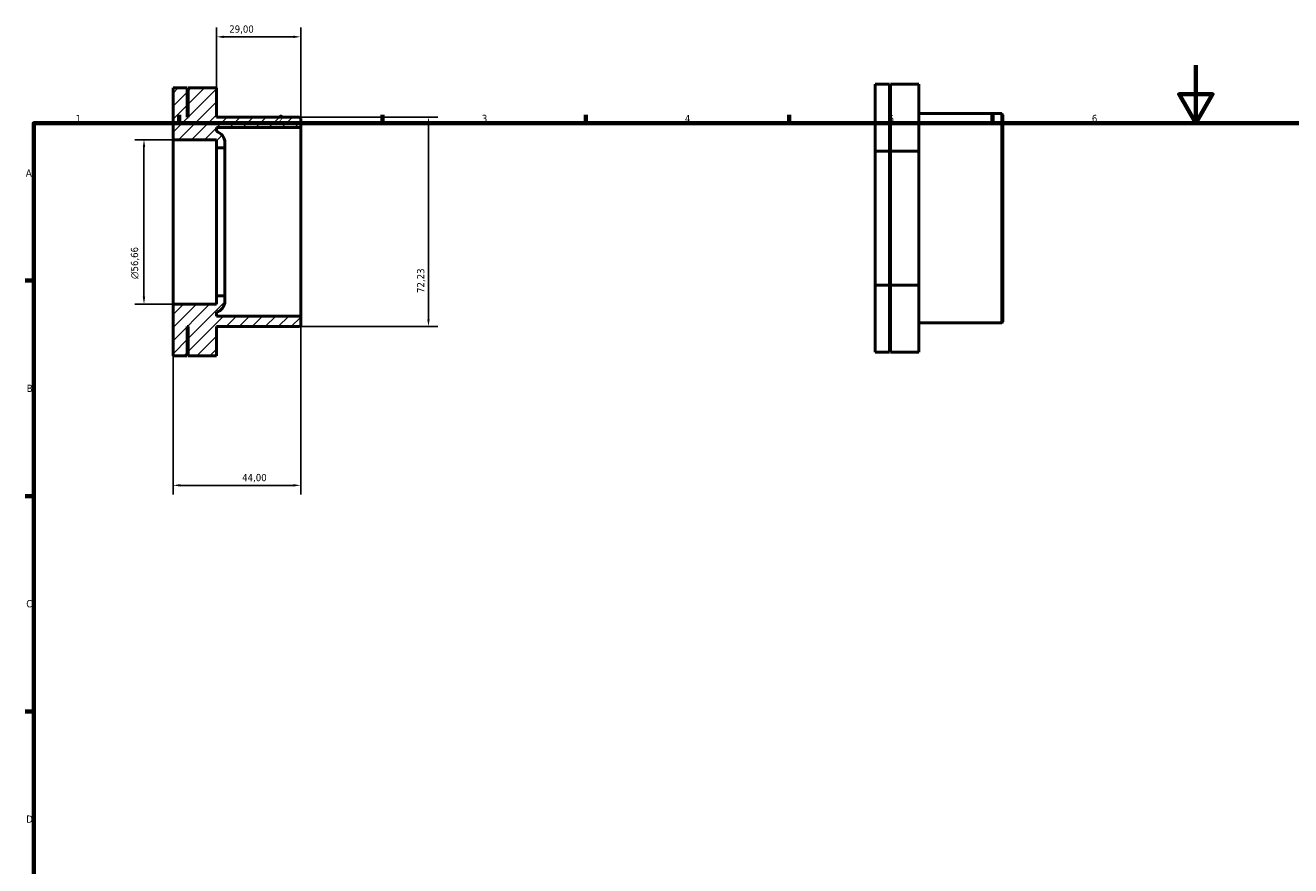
# Model space of a CAD drawing. Header units: millimetres. Extents: x 0 to 906, y -6 to 608.
# Tile 2 of 3: x 17 to 453, y 318 to 608. Entities that reach past the tile are written whole.
import ezdxf

# ---------------------------------------------------------------- set-up
doc = ezdxf.new("R2010")
doc.units = ezdxf.units.MM
for name, color, linetype, lineweight in [('Border (ISO)', 7, 'Continuous', 70), ('Dimension (ISO)', 7, 'Continuous', 25), ('Hatch (ISO)', 7, 'Continuous', 18), ('Visible (ISO)', 7, 'Continuous', 50)]:
    doc.layers.add(name, color=color, linetype=linetype, lineweight=lineweight)
doc.styles.add('Note Text (ISO)', font='tahoma.ttf')
doc.dimstyles.new('Default (ISO)', dxfattribs={"dimtxt": 2.5, "dimasz": 2.5, "dimexe": 3.175, "dimexo": 0, "dimgap": 0.762, "dimtad": 1, "dimrnd": 1e-08, "dimzin": 0, "dimtxsty": 'Note Text (ISO)', "dimcen": 0.09, "dimdle": 10, "dimclrd": 256, "dimclre": 256, "dimclrt": 232, "dimazin": 0, "dimtfac": 1.40208, "dimtmove": 0, "dimatfit": 3, "dimfxl": 1, "dimtolj": 1, "dimtzin": 0, "dimlwd": -1, "dimlwe": -1, "dimarcsym": 0})

# ---------------------------------------------------------------- blocks, each defined once
blk = doc.blocks.new('Borders Default Border')
at = {"layer": 'Border (ISO)'}
for p, q in [((70.08, 574), (70.08, 576.9)), ((140.17, 574), (140.17, 576.9)), ((210.25, 574), (210.25, 576.9)), ((280.33, 574), (280.33, 576.9)), ((350.42, 574), (350.42, 576.9)), ((20, 519.75), (17.1, 519.75)), ((20, 445.5), (17.1, 445.5)), ((20, 371.25), (17.1, 371.25))]:
    blk.add_line(p, q, dxfattribs=at)
at = {"layer": 'Border (ISO)', "flags": 128}
for points in [[(420.5, 594), (420.5, 574), (414.73, 584), (426.27, 584), (420.5, 574)], [(20, 20), (20, 574), (821, 574), (821, 20), (20, 20)]]:
    blk.add_lwpolyline(points, dxfattribs=at)
at = {"layer": 'Border (ISO)', "color": 232, "true_color": 0xca0064, "char_height": 2.5, "attachment_point": 7, "style": 'Note Text (ISO)'}
for s, insert in [('1', (34.48, 574.4)), ('2', (104.37, 574.4)), ('3', (174.43, 574.35)), ('4', (244.42, 574.4)), ('5', (314.64, 574.35)), ('6', (384.66, 574.35)), ('A', (17.29, 555.62)), ('B', (17.59, 481.37)), ('C', (17.43, 407.08)), ('D', (17.43, 332.88))]:
    blk.add_mtext(s, dxfattribs=dict(at, insert=insert))
blk = doc.blocks.new('*D7')
at = {"layer": 'Defpoints', "color": 0, "transparency": 16777216}
for p in [(68, 511.67), (112, 507.5), (112, 449.18)]:
    blk.add_point(p, dxfattribs=at)
at = {"layer": 'Dimension (ISO)', "transparency": 16777216}
for p, q in [((68, 511.67), (68, 446.01)), ((112, 507.5), (112, 446.01)), ((70.5, 449.18), (109.5, 449.18))]:
    blk.add_line(p, q, dxfattribs=at)
for points in [[(70.5, 449.6), (70.5, 448.76), (68, 449.18)], [(109.5, 449.6), (109.5, 448.76), (112, 449.18)]]:
    blk.add_solid(points, dxfattribs=at)
at = {"layer": 'Dimension (ISO)', "color": 232, "true_color": 0xca0064, "transparency": 16777216, "insert": (91.83, 453.11), "char_height": 2.5, "attachment_point": 1, "style": 'Note Text (ISO)'}
blk.add_mtext('\\A1;44,00', dxfattribs=at)
blk = doc.blocks.new('*D9')
at = {"layer": 'Defpoints', "color": 0, "transparency": 16777216}
for p in [(68, 568.33), (58, 511.67), (68, 511.67)]:
    blk.add_point(p, dxfattribs=at)
at = {"layer": 'Dimension (ISO)', "transparency": 16777216}
for p, q in [((68, 568.33), (54.83, 568.33)), ((58, 565.83), (58, 514.17)), ((68, 511.67), (54.83, 511.67))]:
    blk.add_line(p, q, dxfattribs=at)
for points in [[(57.58, 565.83), (58.42, 565.83), (58, 568.33)], [(57.58, 514.17), (58.42, 514.17), (58, 511.67)]]:
    blk.add_solid(points, dxfattribs=at)
at = {"layer": 'Dimension (ISO)', "color": 232, "true_color": 0xca0064, "transparency": 16777216, "insert": (53.48, 520.3), "char_height": 2.5, "attachment_point": 1, "rotation": 90, "style": 'Note Text (ISO)'}
blk.add_mtext('\\A1;\\fAIGDT|b0|i0;\\H2.5000;\\ln\\fTahoma|b0|i0;\\H2.5000;56,66', dxfattribs=at)
blk = doc.blocks.new('*D10')
at = {"layer": 'Defpoints', "color": 0, "transparency": 16777216}
for p in [(111.56, 576.11), (111.56, 503.89), (156.04, 503.89)]:
    blk.add_point(p, dxfattribs=at)
at = {"layer": 'Dimension (ISO)', "transparency": 16777216}
for p, q in [((111.56, 576.11), (159.22, 576.11)), ((156.04, 573.61), (156.04, 506.39)), ((111.56, 503.89), (159.22, 503.89))]:
    blk.add_line(p, q, dxfattribs=at)
for points in [[(155.63, 573.61), (156.46, 573.61), (156.04, 576.11)], [(155.63, 506.39), (156.46, 506.39), (156.04, 503.89)]]:
    blk.add_solid(points, dxfattribs=at)
at = {"layer": 'Dimension (ISO)', "color": 232, "true_color": 0xca0064, "transparency": 16777216, "insert": (152.11, 515.5), "char_height": 2.5, "attachment_point": 1, "rotation": 90, "style": 'Note Text (ISO)'}
blk.add_mtext('\\A1;72,23', dxfattribs=at)
blk = doc.blocks.new('*D11')
at = {"layer": 'Defpoints', "color": 0, "transparency": 16777216}
for p in [(83, 603.79), (83, 586.19), (112, 572.5)]:
    blk.add_point(p, dxfattribs=at)
at = {"layer": 'Dimension (ISO)', "transparency": 16777216}
for p, q in [((83, 586.19), (83, 606.96)), ((112, 572.5), (112, 606.96)), ((109.5, 603.79), (85.5, 603.79))]:
    blk.add_line(p, q, dxfattribs=at)
for points in [[(85.5, 604.2), (85.5, 603.37), (83, 603.79)], [(109.5, 604.2), (109.5, 603.37), (112, 603.79)]]:
    blk.add_solid(points, dxfattribs=at)
at = {"layer": 'Dimension (ISO)', "color": 232, "true_color": 0xca0064, "transparency": 16777216, "insert": (87.39, 607.72), "char_height": 2.5, "attachment_point": 1, "style": 'Note Text (ISO)'}
blk.add_mtext('\\A1;29,00', dxfattribs=at)

msp = doc.modelspace()

# ---------------------------------------------------------------- hatches: boundary and pattern name
at = {"layer": 'Hatch (ISO)'}
h = msp.add_hatch(dxfattribs=at)
h.set_pattern_fill('ANSI31', color=256, scale=25.4, style=0)
h.set_pattern_definition([(45, (0, 0), (-2.245064, 2.245064), [])])
edge = h.paths.add_edge_path()
edge.add_line((111.56, 503.887), (112, 504.327))
edge.add_line((112, 504.327), (112, 507.498))
edge.add_line((112, 507.498), (82.96, 507.498))
edge.add_line((82.96, 507.498), (82.96, 508.839))
edge.add_ellipse((81.9, 512.696), major_axis=(1.06, -3.857), ratio=1, start_angle=0, end_angle=74.63305)
edge.add_line((85.9, 512.696), (85.9, 514.505))
edge.add_line((85.9, 514.505), (83, 514.505))
edge.add_line((83, 514.505), (83, 511.672))
edge.add_line((83, 511.672), (68, 511.672))
edge.add_line((68, 511.672), (68, 493.812))
edge.add_line((68, 493.812), (72.889, 493.812))
edge.add_line((72.889, 493.812), (72.889, 503.887))
edge.add_line((72.889, 503.887), (73.222, 503.887))
edge.add_line((73.222, 503.887), (73.222, 493.812))
edge.add_line((73.222, 493.812), (83, 493.812))
edge.add_line((83, 493.812), (83, 503.887))
edge.add_line((83, 503.887), (111.56, 503.887))
edge = h.paths.add_edge_path()
edge.add_line((112, 575.673), (111.56, 576.113))
edge.add_line((111.56, 576.113), (83, 576.113))
edge.add_line((83, 576.113), (83, 586.188))
edge.add_line((83, 586.188), (73.222, 586.188))
edge.add_line((73.222, 586.188), (73.222, 576.113))
edge.add_line((73.222, 576.113), (72.889, 576.113))
edge.add_line((72.889, 576.113), (72.889, 586.188))
edge.add_line((72.889, 586.188), (68, 586.188))
edge.add_line((68, 586.188), (68, 568.328))
edge.add_line((68, 568.328), (83, 568.328))
edge.add_line((83, 568.328), (83, 565.495))
edge.add_line((83, 565.495), (85.9, 565.495))
edge.add_line((85.9, 565.495), (85.9, 567.304))
edge.add_ellipse((81.9, 567.304), major_axis=(4, 0), ratio=1, start_angle=0, end_angle=74.63305)
edge.add_line((82.96, 571.161), (82.96, 572.502))
edge.add_line((82.96, 572.502), (112, 572.502))
edge.add_line((112, 572.502), (112, 575.673))

# ---------------------------------------------------------------- linework, layer by layer
at = {"layer": 'Visible (ISO)'}
for p, q in [((72.889, 586.188), (68, 586.188)), ((68, 586.188), (68, 568.328)), ((72.889, 576.113), (72.889, 586.188)), ((83, 586.188), (73.222, 586.188)), ((73.222, 586.188), (73.222, 576.113)), ((83, 576.113), (83, 586.188)), ((314.92, 587.452), (310.031, 587.452)), ((310.031, 587.452), (310.031, 564.358)), ((314.92, 564.358), (314.92, 587.452)), ((325.031, 587.452), (315.253, 587.452)), ((315.253, 587.452), (315.253, 564.358)), ((325.031, 564.358), (325.031, 587.452)), ((73.222, 576.113), (72.889, 576.113)), ((111.56, 576.113), (83, 576.113)), ((112, 575.673), (111.56, 576.113)), ((112, 572.502), (112, 575.673)), ((314.92, 577.377), (315.253, 577.377)), ((325.031, 577.377), (353.591, 577.377)), ((353.591, 505.151), (353.591, 577.377)), ((354.031, 576.937), (353.591, 577.377)), ((354.031, 576.937), (354.031, 505.591)), ((82.96, 571.161), (82.96, 572.502)), ((82.96, 572.502), (112, 572.502)), ((112, 507.498), (112, 572.502)), ((68, 568.328), (83, 568.328)), ((68, 511.672), (68, 568.328)), ((83, 568.328), (83, 565.495)), ((85.9, 565.495), (85.9, 567.304)), ((83, 565.495), (85.9, 565.495)), ((83, 514.505), (83, 565.495)), ((85.9, 514.505), (85.9, 565.495)), ((310.031, 564.358), (310.031, 518.17)), ((314.92, 564.358), (310.031, 564.358)), ((314.92, 518.17), (314.92, 564.358)), ((315.253, 564.358), (315.253, 518.17)), ((325.031, 564.358), (315.253, 564.358)), ((325.031, 518.17), (325.031, 564.358)), ((314.92, 518.17), (310.031, 518.17)), ((310.031, 518.17), (310.031, 495.076)), ((314.92, 495.076), (314.92, 518.17)), ((325.031, 518.17), (315.253, 518.17)), ((315.253, 518.17), (315.253, 495.076)), ((325.031, 495.076), (325.031, 518.17)), ((83, 511.672), (68, 511.672)), ((68, 511.672), (68, 493.812)), ((85.9, 514.505), (83, 514.505)), ((83, 514.505), (83, 511.672)), ((85.9, 512.696), (85.9, 514.505)), ((82.96, 507.498), (82.96, 508.839)), ((112, 507.498), (82.96, 507.498)), ((112, 504.327), (112, 507.498)), ((72.889, 493.812), (72.889, 503.887)), ((72.889, 503.887), (73.222, 503.887)), ((73.222, 503.887), (73.222, 493.812)), ((83, 493.812), (83, 503.887)), ((83, 503.887), (111.56, 503.887)), ((111.56, 503.887), (112, 504.327)), ((314.92, 505.151), (315.253, 505.151)), ((325.031, 505.151), (353.591, 505.151)), ((354.031, 505.591), (353.591, 505.151)), ((72.889, 493.812), (68, 493.812)), ((83, 493.812), (73.222, 493.812)), ((314.92, 495.076), (310.031, 495.076)), ((325.031, 495.076), (315.253, 495.076))]:
    msp.add_line(p, q, dxfattribs=at)
for centre, start, end in [((81.9, 567.304), 0, 74.63305), ((81.9, 512.696), 285.36695, 0)]:
    msp.add_arc(centre, 4, start, end, dxfattribs=at)

# ---------------------------------------------------------------- block references
msp.add_blockref('Borders Default Border', (0, 0))

# ---------------------------------------------------------------- dimensions: what is measured, and where the dimension line sits
at = {"layer": 'Dimension (ISO)'}
for base, p1, p2, angle, picture, middle in [((83, 603.787), (112, 572.502), (83, 586.188), 180, '*D11', (91.5, 603.787)), ((156.044, 503.887), (111.56, 576.113), (111.56, 503.887), 90, '*D10', (156.044, 519.598)), ((112, 449.181), (68, 511.672), (112, 507.498), 180, '*D7', (96, 449.181))]:
    dim = msp.add_linear_dim(base=base, p1=p1, p2=p2, angle=angle, dimstyle='Default (ISO)', override={"dimdec": 2, "dimtp": 0, "dimtm": 0, "dimtdec": 2, "dimtofl": 0, "dimatfit": 1}, dxfattribs=at)
    dim.commit()
    dim.dimension.update_dxf_attribs({"geometry": picture, "text_midpoint": middle, "dimtype": 160})
dim = msp.add_linear_dim(base=(58, 511.672), p1=(68, 568.328), p2=(68, 511.672), angle=90, text='\\fAIGDT|b0|i0;\\H2.5000;\\ln\\fTahoma|b0|i0;\\H2.5000;<>', dimstyle='Default (ISO)', override={"dimdec": 2, "dimtp": 0, "dimtm": 0, "dimtdec": 2, "dimtofl": 0, "dimatfit": 1}, dxfattribs=at)
dim.commit()
dim.dimension.update_dxf_attribs({"geometry": '*D9', "text_midpoint": (58, 525.865), "dimtype": 160})

doc.saveas('drawing.dxf')
